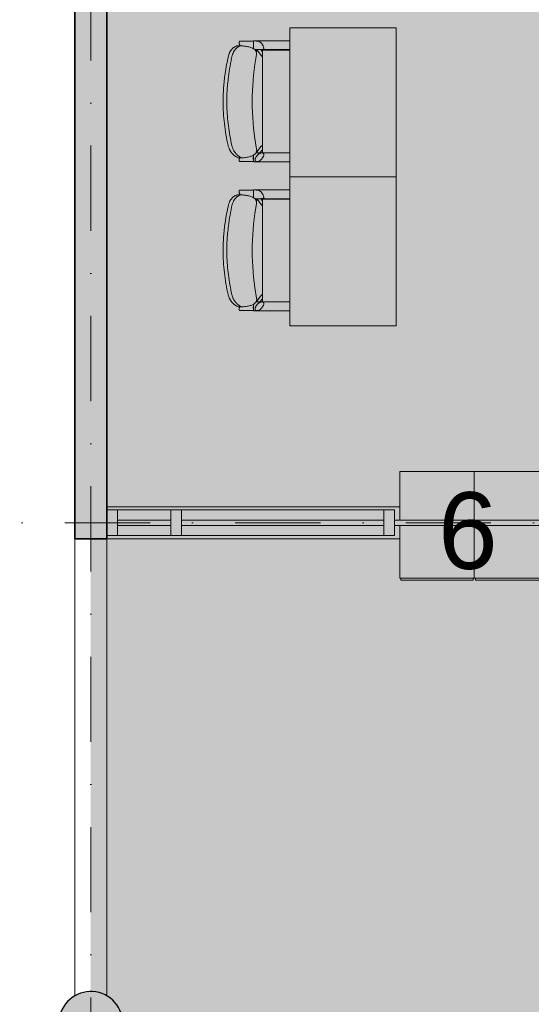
# Model space of a CAD drawing. Header units: millimetres. Extents: x -2530 to 151695, y -8763 to 71774.
# Tile 184 of 256: x 98166 to 100567, y 28738 to 33363. Entities that reach past the tile are written whole.
import ezdxf

# ---------------------------------------------------------------- set-up
doc = ezdxf.new("R2010")
doc.units = ezdxf.units.MM
doc.linetypes.add('RR_Level', pattern=[800, 400, -200, 0, -200])
for name, color, linetype, lineweight in [('A-____-NOTE-TEXT', 131, 'Continuous', 13), ('A-AREA-____-PATT', 32, 'Continuous', 9), ('A-GLAZ-CURT-MCUT', 52, 'Continuous', 13), ('A-GLAZ-CURT-OTLN', 52, 'Continuous', 13), ('A-GLAZ-CWMG-MCUT', 51, 'Continuous', 13), ('A-GLAZ-CWMG-OTLN', 51, 'Continuous', 13), ('A-WALL-____-MCUT', 113, 'Continuous', 35), ('A-WALL-____-OTLN', 113, 'Continuous', 18), ('A-WALL-____-PATT', 111, 'Continuous', 35), ('I-FURN-____-OTLN', 30, 'Continuous', 13), ('I-FURN-PNLS-OTLN', 30, 'Continuous', 13), ('S-COLS-____-MCUT', 52, 'Continuous', 25), ('S-COLS-____-OTLN', 52, 'Continuous', 18), ('S-GRID-____-OTLN', 1, 'Continuous', 9)]:
    doc.layers.add(name, color=color, linetype=linetype, lineweight=lineweight)
doc.styles.add('Arial', font='arial.ttf', dxfattribs={"height": 360})

# ---------------------------------------------------------------- blocks, each defined once
blk = doc.blocks.new('NLRS_28_SC_LIB_kolom rond_generiek_ISR - kolom beton_gen ONTWERP-6047542-plot_V2 Copy 1')
at = {"layer": 'S-COLS-____-OTLN', "lineweight": 25}
blk.add_hatch(color=256, dxfattribs=at).paths.add_polyline_path([(21.3, -148.5), (62.3, -136.4), (98.2, -113.4), (126.2, -81.1), (143.9, -42.3), (150, 0), (143.9, 42.3), (122.4, 85.4), (98.2, 113.4), (62.3, 136.4), (21.3, 148.5), (-21.3, 148.5), (-62.3, 136.4), (-98.2, 113.4), (-126.2, 81.1), (-143.9, 42.3), (-150, 0), (-143.9, -42.3), (-126.2, -81.1), (-98.2, -113.4), (-62.3, -136.4), (-21.3, -148.5), (17.4, -148.5)])
at = {"layer": 'S-COLS-____-MCUT'}
for start, end in [(360, 180), (180, 360)]:
    blk.add_arc((0, 0), 150, start, end, dxfattribs=at)
blk = doc.blocks.new('NLRS_82_FU_UN_schooltafel_GEN - 700 x 500 x 700 _lxbxh_-6133788-plot_V2 Copy 1')
at = {"layer": 'I-FURN-____-OTLN', "color": 9}
for p, q in [((144.7, 0), (-555.3, 0)), ((-555.3, 0), (-555.3, -500)), ((144.7, -500), (144.7, 0)), ((-555.3, -500), (144.7, -500))]:
    blk.add_line(p, q, dxfattribs=at)
blk = doc.blocks.new('NLRS_82_FU_UN_schoolbank_GEN - schoolbank-V51-plot_V2 Copy 1')
at = {"layer": 'I-FURN-____-OTLN', "lineweight": 9}
for p, q in [((3.6, 612.8), (3.9, 612.8)), ((-278.8, 531.8), (-278.8, 525.4)), ((-278.8, 525.4), (-278.8, 469.7)), ((-261, 535.3), (-261, 519.5)), ((264.9, 527.2), (264.9, 543.2)), ((287.5, 531.8), (287.5, 525.4)), ((287.5, 525.4), (287.5, 469.7)), ((-280.2, 469.3), (-280.2, 300)), ((-259.7, 470.4), (-265.1, 473.4)), ((246.9, 464.5), (246.9, 300)), ((288.9, 300), (288.9, 469.3)), ((-238.1, 300), (-238.1, 458.9)), ((-237.1, 428.6), (-237.1, 300.1)), ((238, 429.7), (247, 435.6)), ((245, 300.1), (245, 428.6))]:
    blk.add_line(p, q, dxfattribs=at)
at = {"layer": 'I-FURN-____-OTLN', "lineweight": 9, "flags": 128}
for points in [[(-280.2, 469.3), (-279.9, 469.5), (-278.9, 469.7), (-277.4, 469.9), (-275.3, 470), (-272.7, 470.2), (-269.7, 470.3), (-266.4, 470.3), (-262.8, 470.4), (-259.2, 470.4), (-255.5, 470.4), (-252, 470.3), (-248.7, 470.3)], [(-268, 469.9), (-267.1, 471.4), (-266.3, 472.5), (-265.7, 473.2), (-265.2, 473.4)], [(-220.2, 455.9), (-171, 463.9), (-121.5, 469.9), (-71.9, 473.9), (-22.1, 475.9), (27.7, 475.9), (77.5, 474), (127.2, 470), (176.6, 464.1), (223.4, 456.6)], [(251.8, 470), (254.4, 470.2), (257.4, 470.3), (260.7, 470.3), (264.3, 470.4), (267.9, 470.4), (271.6, 470.4), (275.1, 470.3), (278.4, 470.3), (281.4, 470.2), (284, 470), (286.1, 469.9), (287.7, 469.7), (288.6, 469.5), (288.9, 469.3)], [(-278.8, 457.5), (-278.8, 451), (-278.8, 456.6)], [(-278.8, 450.9), (-278.8, 450.5), (-278.5, 448.5), (-276.9, 444.1), (-273.5, 438.7), (-268, 432.8), (-260.7, 427.3), (-252.7, 423.3), (-249.3, 422.4), (-246.3, 422), (-244.1, 422), (-242.6, 422.3), (-241.7, 422.7), (-240.5, 423.4), (-239.7, 424.2)], [(-239.7, 424.2), (-239, 425.5), (-238.5, 426.9), (-238.4, 428.2)], [(-223.9, 428.6), (-229.2, 433.5), (-238.3, 439.4)], [(-201.1, 428.6), (-208.6, 436.3), (-235.9, 456.4)], [(213.5, 428.6), (217.4, 432.6), (244.6, 452.7)], [(247.2, 428.2), (247.2, 427.5), (247.3, 426.5), (247.8, 425.2), (248.4, 424.2)], [(248.4, 424.2), (249.5, 423.2), (250.8, 422.5), (252.5, 422.1), (254.4, 421.9), (259.1, 422.6), (265.1, 424.9), (272, 429), (278.9, 435), (284.4, 441.9), (286.1, 445.1), (287.1, 447.9), (287.5, 450.1), (287.5, 450.9)], [(287.5, 457.5), (287.5, 451), (287.5, 456.6)]]:
    blk.add_lwpolyline(points, dxfattribs=at)
at = {"layer": 'I-FURN-____-OTLN', "lineweight": 9}
for centre, major_axis, start_param, end_param in [((-420.9, 337.4), (403.1, 174.4), 1.047664, 1.060241), ((429.7, 333.6), (-403.1, 174.4), 5.22304, 5.261216), ((247.8, 434.6), (-175.8, 76.1), 4.75704, 4.807831)]:
    blk.add_ellipse(centre, major_axis=major_axis, ratio=0.093713, start_param=start_param, end_param=end_param, dxfattribs=at)
for points in [[(-203.3, 589.4), (-186.4, 593.2), (-152.4, 600), (-100.7, 607.3), (-48.6, 611.8), (-13.8, 612.8), (3.6, 612.8)], [(-111.4, 587.9), (-126.9, 586), (-157.7, 581.3), (-188.2, 575.3), (-203.3, 571.8)], [(218.9, 569.9), (202.4, 573.8), (169.3, 580.7), (135.8, 585.8), (118.9, 587.9)], [(-278.5, 529.4), (-278.7, 530.3), (-278.9, 532), (-278.6, 534.1), (-277.9, 535.3), (-277.5, 535.8)], [(-277.5, 535.8), (-277.9, 535.3), (-278.6, 534.1), (-278.9, 532), (-278.6, 529.5), (-278, 527.6), (-277.6, 526.7)], [(-277.5, 535.8), (-277.1, 536.3), (-276.1, 537.2), (-274, 537.9), (-272.4, 538.1), (-271.5, 538.1)], [(-262, 535.7), (-263.1, 536.2), (-265.4, 537.1), (-268.6, 537.9), (-271.5, 538.2), (-274, 537.9), (-276.1, 537.2), (-277.1, 536.3), (-277.5, 535.8)], [(-260.6, 529.8), (-260.7, 530.9), (-260.8, 532), (-260.9, 533.1)], [(264.8, 541.6), (264.7, 539.7), (264.5, 537.8), (264.3, 536)], [(280.2, 538.1), (281.1, 538.1), (282.8, 537.9), (284.8, 537.2), (285.8, 536.3), (286.3, 535.8)], [(286.4, 526.7), (286.8, 527.6), (287.3, 529.5), (287.6, 532), (287.3, 534.1), (286.7, 535.3), (286.3, 535.8)], [(286.3, 535.8), (286.7, 535.3), (287.3, 534.1), (287.6, 532), (287.4, 530.3), (287.2, 529.4)], [(-238.4, 434.1), (-238.4, 434.8), (-238.6, 436.5), (-239.5, 439.3), (-241, 442.2), (-243, 445.3), (-245.5, 448.3), (-248.3, 451.3), (-251.5, 454.1), (-254.9, 456.6), (-258.5, 458.8), (-262, 460.6), (-265.4, 461.9), (-268.6, 462.7), (-271.5, 463), (-274, 462.7), (-276.1, 461.9), (-277.1, 461.1), (-277.5, 460.6)], [(247.2, 434.1), (247.2, 433.3), (247.4, 431.9), (248, 430.7), (248.4, 430.2)]]:
    blk.add_open_spline(points, degree=3, dxfattribs=at)
for points, knots in [([(3.9, 612.8), (25.7, 612.8), (69.1, 611.2), (141.1, 603.5), (190.8, 594.1), (218.9, 587.4)], [-1, -1, -1, -1, -0.7, -0.4, 0, 0, 0, 0]), ([(-260.9, 533.1), (-261.2, 535.4), (-260.9, 540.3), (-258.7, 546.8), (-255.9, 552.2), (-253.3, 556.3), (-250.3, 560.3), (-246.8, 564.3), (-243.6, 567.6), (-240.7, 570.2), (-238.5, 572.1), (-236.1, 573.9), (-233.7, 575.7), (-231.1, 577.5), (-228.4, 579.2), (-225.6, 580.8), (-221.7, 582.9), (-214.6, 586.2), (-207.9, 588.2), (-203.3, 589.4)], [-1, -1, -1, -1, -0.875, -0.75, -0.6875, -0.625, -0.5625, -0.5, -0.4375, -0.40625, -0.375, -0.34375, -0.3125, -0.28125, -0.25, -0.21875, -0.1875, -0.125, 0, 0, 0, 0]), ([(-203.3, 571.8), (-207.9, 570.8), (-214.5, 568.7), (-222.7, 565.1), (-227.4, 562.5), (-231, 560.4), (-234.4, 558.1), (-238.5, 555.1), (-242.8, 551.4), (-246.8, 547.6), (-250.3, 543.7), (-253.3, 539.8), (-255.9, 535.9), (-258.6, 530.7), (-260.9, 524.3), (-261.2, 519.6), (-260.9, 517.3)], [-1, -1, -1, -1, -0.875, -0.8125, -0.75, -0.71875, -0.6875, -0.625, -0.5625, -0.5, -0.4375, -0.375, -0.3125, -0.25, -0.125, 0, 0, 0, 0]), ([(118.9, 587.9), (107.5, 589.3), (84.5, 591.8), (50, 594.4), (15.3, 595.6), (-23.2, 595.4), (-65.5, 593), (-96.1, 589.8), (-111.4, 587.9)], [-1, -1, -1, -1, -0.85, -0.7, -0.55, -0.4, -0.2, 0, 0, 0, 0]), ([(218.9, 587.4), (221, 586.9), (225.1, 585.7), (230, 583.8), (233.7, 582.1), (236.3, 580.7), (238.9, 579.2), (241.3, 577.6), (243.6, 576), (245.9, 574.3), (247.9, 572.6), (249.9, 570.8), (251.8, 569.1), (254.1, 566.6), (256.7, 563.5), (259.4, 559.8), (261.5, 556), (263.2, 552.2), (264.7, 547.3), (265, 543.8), (264.8, 541.6)], [-1, -1, -1, -1, -0.928571, -0.857143, -0.821429, -0.785714, -0.75, -0.714286, -0.678571, -0.642857, -0.607143, -0.571429, -0.535714, -0.5, -0.428571, -0.357143, -0.285714, -0.214286, -0.142857, 0, 0, 0, 0]), ([(264.8, 525.6), (265, 527.8), (264.6, 532.3), (262.2, 538.3), (259.3, 543.2), (256.7, 546.8), (254, 549.8), (251.7, 552.2), (249.8, 553.9), (247.9, 555.6), (245.8, 557.3), (243.6, 558.9), (241.2, 560.5), (238.8, 561.9), (235.4, 563.9), (229.1, 567), (223.1, 568.9), (218.9, 569.9)], [-1, -1, -1, -1, -0.857143, -0.714286, -0.642857, -0.571429, -0.5, -0.464286, -0.428571, -0.392857, -0.357143, -0.321429, -0.285714, -0.25, -0.214286, -0.142857, 0, 0, 0, 0]), ([(-260.9, 517.3), (-260, 509.4), (-257.8, 495), (-252.9, 477.8), (-246.3, 465.4), (-236.3, 456.1), (-227.1, 454.7), (-220.8, 455.8)], [-1, -1, -1, -1, -0.8611111, -0.7222222, -0.5833333, -0.4444444, -0.2222222, -0.2222222, -0.2222222, -0.2222222]), ([(222.8, 456.7), (228.8, 455.6), (239.6, 456.5), (252, 468.5), (259.1, 487.4), (262.9, 507.6), (264.3, 519.3), (264.8, 525.6)], [-0.8, -0.8, -0.8, -0.8, -0.6, -0.4, -0.2, -0.1, 0, 0, 0, 0]), ([(286.3, 535.8), (285.8, 536.3), (284.8, 537.2), (282.8, 537.9), (280.3, 538.2), (277.3, 537.9), (274.1, 537.1), (270.7, 535.8), (267.4, 534.1), (265.2, 532.8), (264.2, 532.1)], [0, 0, 0, 0, 0.0555556, 0.1111111, 0.1666667, 0.2222222, 0.2777778, 0.3333333, 0.3888889, 0.4353862, 0.4353862, 0.4353862, 0.4353862]), ([(245, 428.6), (210.8, 428.6), (142.2, 428.6), (27, 428.6), (-76.8, 428.6), (-168.7, 428.6), (-214.3, 428.6), (-237.1, 428.6)], [-1, -1, -1, -1, -0.785714, -0.571429, -0.285714, -0.142857, 0, 0, 0, 0])]:
    blk.add_open_spline(points, degree=3, knots=knots, dxfattribs=at)
blk = doc.blocks.new('NLRS_82_FU_UN_schoolbank_GEN - schoolbank-V52-plot_V2 Copy 1')
at = {"layer": 'I-FURN-____-OTLN', "lineweight": 9}
for p, q in [((3.6, 612.8), (3.9, 612.8)), ((-278.8, 531.8), (-278.8, 525.4)), ((-278.8, 525.4), (-278.8, 469.7)), ((-261, 535.3), (-261, 519.5)), ((264.9, 527.2), (264.9, 543.2)), ((287.5, 531.8), (287.5, 525.4)), ((287.5, 525.4), (287.5, 469.7)), ((-280.2, 469.3), (-280.2, 300)), ((-259.7, 470.4), (-265.1, 473.4)), ((246.9, 464.5), (246.9, 300)), ((288.9, 300), (288.9, 469.3)), ((-238.1, 300), (-238.1, 458.9)), ((-237.1, 428.6), (-237.1, 300.1)), ((238, 429.7), (247, 435.6)), ((245, 300.1), (245, 428.6))]:
    blk.add_line(p, q, dxfattribs=at)
at = {"layer": 'I-FURN-____-OTLN', "lineweight": 9, "flags": 128}
for points in [[(-280.2, 469.3), (-279.9, 469.5), (-278.9, 469.7), (-277.4, 469.9), (-275.3, 470), (-272.7, 470.2), (-269.7, 470.3), (-266.4, 470.3), (-262.8, 470.4), (-259.2, 470.4), (-255.5, 470.4), (-252, 470.3), (-248.7, 470.3)], [(-268, 469.9), (-267.1, 471.4), (-266.3, 472.5), (-265.7, 473.2), (-265.2, 473.4)], [(-220.2, 455.9), (-171, 463.9), (-121.5, 469.9), (-71.9, 473.9), (-22.1, 475.9), (27.7, 475.9), (77.5, 474), (127.2, 470), (176.6, 464.1), (223.4, 456.6)], [(251.8, 470), (254.4, 470.2), (257.4, 470.3), (260.7, 470.3), (264.3, 470.4), (267.9, 470.4), (271.6, 470.4), (275.1, 470.3), (278.4, 470.3), (281.4, 470.2), (284, 470), (286.1, 469.9), (287.7, 469.7), (288.6, 469.5), (288.9, 469.3)], [(-278.8, 457.5), (-278.8, 451), (-278.8, 456.6)], [(-278.8, 450.9), (-278.8, 450.5), (-278.5, 448.5), (-276.9, 444.1), (-273.5, 438.7), (-268, 432.8), (-260.7, 427.3), (-252.7, 423.3), (-249.3, 422.4), (-246.3, 422), (-244.1, 422), (-242.6, 422.3), (-241.7, 422.7), (-240.5, 423.4), (-239.7, 424.2)], [(-239.7, 424.2), (-239, 425.5), (-238.5, 426.9), (-238.4, 428.2)], [(-225.7, 430.3), (-229.2, 433.5), (-238.3, 439.4)], [(-201.1, 428.6), (-208.6, 436.3), (-235.9, 456.4)], [(213.5, 428.6), (217.4, 432.6), (244.6, 452.7)], [(247.2, 428.2), (247.2, 427.5), (247.3, 426.5), (247.8, 425.2), (248.4, 424.2)], [(248.4, 424.2), (249.5, 423.2), (250.8, 422.5), (252.5, 422.1), (254.4, 421.9), (259.1, 422.6), (265.1, 424.9), (272, 429), (278.9, 435), (284.4, 441.9), (286.1, 445.1), (287.1, 447.9), (287.5, 450.1), (287.5, 450.9)], [(287.5, 457.5), (287.5, 451), (287.5, 456.6)]]:
    blk.add_lwpolyline(points, dxfattribs=at)
at = {"layer": 'I-FURN-____-OTLN', "lineweight": 9}
for centre, major_axis, start_param, end_param in [((-420.9, 337.4), (403.1, 174.4), 1.047664, 1.060241), ((429.7, 333.6), (-403.1, 174.4), 5.22304, 5.261216), ((247.8, 434.6), (-175.8, 76.1), 4.75704, 4.807831)]:
    blk.add_ellipse(centre, major_axis=major_axis, ratio=0.093713, start_param=start_param, end_param=end_param, dxfattribs=at)
for points in [[(-203.3, 589.4), (-186.4, 593.2), (-152.4, 600), (-100.7, 607.3), (-48.6, 611.8), (-13.8, 612.8), (3.6, 612.8)], [(-111.4, 587.9), (-126.9, 586), (-157.7, 581.3), (-188.2, 575.3), (-203.3, 571.8)], [(218.9, 569.9), (202.4, 573.8), (169.3, 580.7), (135.8, 585.8), (118.9, 587.9)], [(-278.5, 529.4), (-278.7, 530.3), (-278.9, 532), (-278.6, 534.1), (-277.9, 535.3), (-277.5, 535.8)], [(-277.5, 535.8), (-277.9, 535.3), (-278.6, 534.1), (-278.9, 532), (-278.6, 529.5), (-278, 527.6), (-277.6, 526.7)], [(-277.5, 535.8), (-277.1, 536.3), (-276.1, 537.2), (-274, 537.9), (-272.4, 538.1), (-271.5, 538.1)], [(-262, 535.7), (-263.1, 536.2), (-265.4, 537.1), (-268.6, 537.9), (-271.5, 538.2), (-274, 537.9), (-276.1, 537.2), (-277.1, 536.3), (-277.5, 535.8)], [(-260.6, 529.8), (-260.7, 530.9), (-260.8, 532), (-260.9, 533.1)], [(264.8, 541.6), (264.7, 539.7), (264.5, 537.8), (264.3, 536)], [(280.2, 538.1), (281.1, 538.1), (282.8, 537.9), (284.8, 537.2), (285.8, 536.3), (286.3, 535.8)], [(286.4, 526.7), (286.8, 527.6), (287.3, 529.5), (287.6, 532), (287.3, 534.1), (286.7, 535.3), (286.3, 535.8)], [(286.3, 535.8), (286.7, 535.3), (287.3, 534.1), (287.6, 532), (287.4, 530.3), (287.2, 529.4)], [(-238.4, 434.1), (-238.4, 434.8), (-238.6, 436.5), (-239.5, 439.3), (-241, 442.2), (-243, 445.3), (-245.5, 448.3), (-248.3, 451.3), (-251.5, 454.1), (-254.9, 456.6), (-258.5, 458.8), (-262, 460.6), (-265.4, 461.9), (-268.6, 462.7), (-271.5, 463), (-274, 462.7), (-276.1, 461.9), (-277.1, 461.1), (-277.5, 460.6)], [(247.2, 434.1), (247.2, 433.3), (247.4, 431.9), (248, 430.7), (248.4, 430.2)]]:
    blk.add_open_spline(points, degree=3, dxfattribs=at)
for points, knots in [([(3.9, 612.8), (25.7, 612.8), (69.1, 611.2), (141.1, 603.5), (190.8, 594.1), (218.9, 587.4)], [-1, -1, -1, -1, -0.7, -0.4, 0, 0, 0, 0]), ([(-260.9, 533.1), (-261.2, 535.4), (-260.9, 540.3), (-258.7, 546.8), (-255.9, 552.2), (-253.3, 556.3), (-250.3, 560.3), (-246.8, 564.3), (-243.6, 567.6), (-240.7, 570.2), (-238.5, 572.1), (-236.1, 573.9), (-233.7, 575.7), (-231.1, 577.5), (-228.4, 579.2), (-225.6, 580.8), (-221.7, 582.9), (-214.6, 586.2), (-207.9, 588.2), (-203.3, 589.4)], [-1, -1, -1, -1, -0.875, -0.75, -0.6875, -0.625, -0.5625, -0.5, -0.4375, -0.40625, -0.375, -0.34375, -0.3125, -0.28125, -0.25, -0.21875, -0.1875, -0.125, 0, 0, 0, 0]), ([(-203.3, 571.8), (-207.9, 570.8), (-214.5, 568.7), (-222.7, 565.1), (-227.4, 562.5), (-231, 560.4), (-234.4, 558.1), (-238.5, 555.1), (-242.8, 551.4), (-246.8, 547.6), (-250.3, 543.7), (-253.3, 539.8), (-255.9, 535.9), (-258.6, 530.7), (-260.9, 524.3), (-261.2, 519.6), (-260.9, 517.3)], [-1, -1, -1, -1, -0.875, -0.8125, -0.75, -0.71875, -0.6875, -0.625, -0.5625, -0.5, -0.4375, -0.375, -0.3125, -0.25, -0.125, 0, 0, 0, 0]), ([(118.9, 587.9), (107.5, 589.3), (84.5, 591.8), (50, 594.4), (15.3, 595.6), (-23.2, 595.4), (-65.5, 593), (-96.1, 589.8), (-111.4, 587.9)], [-1, -1, -1, -1, -0.85, -0.7, -0.55, -0.4, -0.2, 0, 0, 0, 0]), ([(218.9, 587.4), (221, 586.9), (225.1, 585.7), (230, 583.8), (233.7, 582.1), (236.3, 580.7), (238.9, 579.2), (241.3, 577.6), (243.6, 576), (245.9, 574.3), (247.9, 572.6), (249.9, 570.8), (251.8, 569.1), (254.1, 566.6), (256.7, 563.5), (259.4, 559.8), (261.5, 556), (263.2, 552.2), (264.7, 547.3), (265, 543.8), (264.8, 541.6)], [-1, -1, -1, -1, -0.928571, -0.857143, -0.821429, -0.785714, -0.75, -0.714286, -0.678571, -0.642857, -0.607143, -0.571429, -0.535714, -0.5, -0.428571, -0.357143, -0.285714, -0.214286, -0.142857, 0, 0, 0, 0]), ([(264.8, 525.6), (265, 527.8), (264.6, 532.3), (262.2, 538.3), (259.3, 543.2), (256.7, 546.8), (254, 549.8), (251.7, 552.2), (249.8, 553.9), (247.9, 555.6), (245.8, 557.3), (243.6, 558.9), (241.2, 560.5), (238.8, 561.9), (235.4, 563.9), (229.1, 567), (223.1, 568.9), (218.9, 569.9)], [-1, -1, -1, -1, -0.857143, -0.714286, -0.642857, -0.571429, -0.5, -0.464286, -0.428571, -0.392857, -0.357143, -0.321429, -0.285714, -0.25, -0.214286, -0.142857, 0, 0, 0, 0]), ([(-260.9, 517.3), (-260, 509.4), (-257.8, 495), (-252.9, 477.8), (-246.3, 465.4), (-236.3, 456.1), (-227.1, 454.7), (-220.8, 455.8)], [-1, -1, -1, -1, -0.8611111, -0.7222222, -0.5833333, -0.4444444, -0.2222222, -0.2222222, -0.2222222, -0.2222222]), ([(222.8, 456.7), (228.8, 455.6), (239.6, 456.5), (252, 468.5), (259.1, 487.4), (262.9, 507.6), (264.3, 519.3), (264.8, 525.6)], [-0.8, -0.8, -0.8, -0.8, -0.6, -0.4, -0.2, -0.1, 0, 0, 0, 0]), ([(286.3, 535.8), (285.8, 536.3), (284.8, 537.2), (282.8, 537.9), (280.3, 538.2), (277.3, 537.9), (274.1, 537.1), (270.7, 535.8), (267.4, 534.1), (265.2, 532.8), (264.2, 532.1)], [0, 0, 0, 0, 0.0555556, 0.1111111, 0.1666667, 0.2222222, 0.2777778, 0.3333333, 0.3888889, 0.4353862, 0.4353862, 0.4353862, 0.4353862]), ([(245, 428.6), (210.8, 428.6), (142.2, 428.6), (27, 428.6), (-76.8, 428.6), (-168.7, 428.6), (-214.3, 428.6), (-237.1, 428.6)], [-1, -1, -1, -1, -0.785714, -0.571429, -0.285714, -0.142857, 0, 0, 0, 0])]:
    blk.add_open_spline(points, degree=3, knots=knots, dxfattribs=at)
blk = doc.blocks.new('NLRS_21_CWP_UN_system_panel_GEN - oz_glas-6173885-plot_V2 Copy 1')
at = {"layer": 'A-GLAZ-CURT-OTLN'}
blk.add_hatch(color=127, dxfattribs=at).paths.add_polyline_path([(-475, -12.5), (475, -12.5), (475, 12.5), (-475, 12.5)])
at = {"layer": 'A-GLAZ-CURT-MCUT'}
for p, q in [((475, 12.5), (-475, 12.5)), ((-475, 12.5), (-475, -12.5)), ((475, -12.5), (475, 12.5)), ((-475, -12.5), (475, -12.5))]:
    blk.add_line(p, q, dxfattribs=at)
blk = doc.blocks.new('NLRS_21_CWP_UN_system_panel_GEN - oz_glas-6174001-plot_V2 Copy 1')
at = {"layer": 'A-GLAZ-CURT-OTLN'}
blk.add_hatch(color=127, dxfattribs=at).paths.add_polyline_path([(-125, 12.5), (-125, -12.5), (125, -12.5), (125, 12.5)])
at = {"layer": 'A-GLAZ-CURT-MCUT'}
for p, q in [((125, 12.5), (-125, 12.5)), ((-125, 12.5), (-125, -12.5)), ((125, -12.5), (125, 12.5)), ((-125, -12.5), (125, -12.5))]:
    blk.add_line(p, q, dxfattribs=at)
blk = doc.blocks.new('NLRS_21_CWM_UN_rechthoek_GEN - 67x114-6173891-plot_V2 Copy 1')
at = {"layer": 'A-GLAZ-CWMG-OTLN'}
blk.add_hatch(color=127, dxfattribs=at).paths.add_polyline_path([(-50, -60), (-50, 60), (0, 60), (0, -60)])
at = {"layer": 'A-GLAZ-CWMG-MCUT'}
for p, q in [((-50, 60), (0, 60)), ((-50, -60), (-50, 60)), ((0, 60), (0, -60)), ((0, -60), (-50, -60))]:
    blk.add_line(p, q, dxfattribs=at)
blk = doc.blocks.new('NLRS_21_CWM_UN_rechthoek_GEN - 67x114-6173901-plot_V2 Copy 1')
at = {"layer": 'A-GLAZ-CWMG-OTLN'}
blk.add_hatch(color=127, dxfattribs=at).paths.add_polyline_path([(-25, -12.5), (-25, 60), (25, 60), (25, -60), (-25, -60)])
at = {"layer": 'A-GLAZ-CWMG-MCUT'}
for p, q in [((-25, 60), (25, 60)), ((-25, -60), (-25, 60)), ((25, 60), (25, -60)), ((25, -60), (-25, -60))]:
    blk.add_line(p, q, dxfattribs=at)
blk = doc.blocks.new('NLRS_21_CWM_UN_rechthoek_GEN - 67x114-V1-plot_V2 Copy 1')
at = {"layer": 'A-GLAZ-CWMG-OTLN'}
for p, q in [((51316.5, 27299.8), (50366.5, 27299.8)), ((51316.5, 27179.8), (50366.5, 27179.8))]:
    blk.add_line(p, q, dxfattribs=at)
blk = doc.blocks.new('NLRS_21_CWM_UN_rechthoek_GEN - 67x114-6103804-plot_V2 Copy 1')
at = {"layer": 'A-GLAZ-CWMG-OTLN'}
for p, q in [((98625, 31060), (98875, 31060)), ((98625, 30940), (98875, 30940))]:
    blk.add_line(p, q, dxfattribs=at)
blk = doc.blocks.new('NLRS_82_FUS_UN_lockers_GEN - 2 hoog-6540071-plot_V2 Copy 1')
at = {"layer": 'I-FURN-PNLS-OTLN', "lineweight": 9}
for p, q in [((0, 0), (1050, 0)), ((0, -227.5), (0, 0)), ((0, 0), (350, 0)), ((350, -227.5), (350, 0)), ((350, 0), (700, 0)), ((350, 0), (350, -227.5)), ((700, -227.5), (700, 0)), ((700, 0), (1050, 0)), ((700, 0), (700, -227.5)), ((1050, 0), (1050, -227.5)), ((0, 0), (1050, 0)), ((0, -500), (0, -252.5)), ((350, -500), (350, -252.5)), ((350, -252.5), (350, -500)), ((700, -500), (700, -252.5)), ((700, -252.5), (700, -500)), ((1050, -252.5), (1050, -500)), ((0, -500), (350, -500)), ((5, -500), (5, -510)), ((345, -500), (345, -510)), ((350, -500), (700, -500)), ((355, -500), (355, -510)), ((695, -500), (695, -510)), ((700, -500), (1050, -500)), ((705, -500), (705, -510)), ((1045, -500), (1045, -510)), ((345, -510), (5, -510)), ((695, -510), (355, -510)), ((1045, -510), (705, -510))]:
    blk.add_line(p, q, dxfattribs=at)

msp = doc.modelspace()

# ---------------------------------------------------------------- hatches: boundary and pattern name
at = {"layer": 'A-AREA-____-PATT', "transparency": 33554509}
h = msp.add_hatch(color=10, dxfattribs=at)
h.paths.add_polyline_path([(104954.4998, 31000), (105925, 31000), (105925, 38200), (105850, 38200), (105850.1161, 38500), (105925, 38500), (105925, 38637.5), (98575, 38637.5), (98575, 38500), (98650, 38500), (98650, 38200), (98575, 38200), (98575, 31060), (98625, 31060), (98625, 31012.5), (98875, 31012.5), (98875, 31060), (98925, 31060), (98925, 31012.5), (99875, 31012.5), (99875, 31060), (99925, 31060), (99925, 31012.5), (100875, 31012.5), (100875, 31060), (100925, 31060), (100925, 31012.5), (101875, 31012.5), (101875, 31060), (101925, 31060), (101925, 31012.5), (102875, 31012.5), (102875, 31060), (102925, 31060), (102925, 31012.5), (103875, 31012.5), (103875, 31060), (103925, 31060), (103925, 31012.5), (104841, 31012.5), (104841, 31060), (104891, 31060), (104891, 31000), (104943, 31000)])
h.paths.add_polyline_path([(103643.3331, 32211.199), (103641.6958, 32240.2757), (103641.6958, 32240.2875)])
h.paths.add_polyline_path([(103646.8399, 32911.199), (103641.6958, 32940.2875), (103641.6958, 32940.2757)])
h.paths.add_polyline_path([(100646.8399, 32911.2227), (100641.6958, 32940.3131), (100641.6958, 32940.2994)])
h.paths.add_polyline_path([(102143.3347, 34411.2464), (102141.6974, 34440.3231), (102141.6974, 34440.3368)])
h.paths.add_polyline_path([(103646.8414, 34411.2464), (103641.6974, 34440.3349), (103641.6974, 34440.3231)])
h.paths.add_polyline_path([(100643.3347, 34411.2701), (100641.6974, 34440.3468), (100641.6974, 34440.3586)])
h.paths.add_polyline_path([(105974.2125, 34540.3167), (106000, 34540.3167), (106000, 36508.8167), (105974.2125, 36508.8167), (105974.2125, 34664.9704)])
h.paths.add_polyline_path([(100646.8414, 35111.2701), (100641.6974, 35140.3586), (100641.6974, 35140.3468)])
h.paths.add_polyline_path([(102143.3347, 35811.2464), (102141.6974, 35840.3231), (102141.6974, 35840.3349)])
h.paths.add_polyline_path([(103643.3347, 38011.2464), (103641.6974, 38040.3231), (103641.6974, 38040.3349)])
h = msp.add_hatch(color=10, dxfattribs=at)
h.paths.add_polyline_path([(106266.9148, 17364.4423), (106488.3079, 17422.1053), (106491.7754, 17409.1644), (106540.0717, 17422.1053), (106552.3656, 17376.2238), (107469.9952, 17622.1019), (107457.7013, 17667.9834), (107505.9976, 17680.9244), (107518.2915, 17635.0429), (108322.4355, 17850.5126), (108310.1416, 17896.3941), (108358.4379, 17909.3351), (108373.9671, 17851.3795), (109372.7344, 18118.9984), (109357.2052, 18176.954), (109405.5015, 18189.8949), (109421.0307, 18131.9394), (109453.3784, 18140.6069), (109450.1431, 18152.681), (109997.3509, 18299.3049), (109985.057, 18345.1863), (110033.3533, 18358.1273), (110029.471, 18372.6162), (110174.7747, 18409.8911), (110178.2422, 18396.9502), (110226.5385, 18409.8911), (110238.8324, 18364.0096), (111156.4619, 18609.8877), (111144.168, 18655.7692), (111192.4643, 18668.7102), (111204.7582, 18622.8287), (112122.3878, 18868.7068), (112110.0938, 18914.5882), (112158.3901, 18927.5292), (112170.684, 18881.6477), (113088.3136, 19127.5258), (113076.0197, 19173.4073), (113124.316, 19186.3482), (113136.6099, 19140.4668), (114054.2394, 19386.3449), (114041.9455, 19432.2263), (114090.2418, 19445.1673), (114102.5357, 19399.2858), (115020.1652, 19645.1639), (115007.8713, 19691.0454), (115056.1676, 19703.9863), (115068.4615, 19658.1049), (115986.0911, 19903.983), (115973.7972, 19949.8644), (116022.0934, 19962.8054), (116034.3873, 19916.9239), (116952.0169, 20162.802), (116939.723, 20208.6835), (116988.0193, 20221.6244), (117000.3132, 20175.7429), (117691.9161, 20361.0574), (117679.6222, 20406.9389), (117727.9185, 20419.8798), (117743.4476, 20361.9243), (118742.2149, 20629.5432), (118722.8035, 20701.9876), (118868.1071, 20739.2625), (118871.5746, 20726.3216), (118919.8709, 20739.2625), (118932.1648, 20693.381), (119849.7944, 20939.2591), (119837.5005, 20985.1406), (119885.7967, 20998.0816), (119898.0907, 20952.2001), (120815.7202, 21198.0782), (120803.4263, 21243.9597), (120851.7226, 21256.9006), (120864.0165, 21211.0191), (121781.646, 21456.8972), (121769.3521, 21502.7787), (121817.6484, 21515.7197), (121829.9423, 21469.8382), (122747.5718, 21715.7163), (122735.2779, 21761.5977), (122783.5742, 21774.5387), (122795.8681, 21728.6572), (123713.4977, 21974.5353), (123701.2038, 22020.4168), (123749.5001, 22033.3577), (123761.794, 21987.4763), (124679.4235, 22233.3544), (124667.1296, 22279.2358), (124715.4259, 22292.1768), (124727.7198, 22246.2953), (124936.3598, 22302.2002), (124924.0659, 22348.0817), (124972.3621, 22361.0227), (124987.8913, 22303.0671), (125986.6586, 22570.686), (125967.2472, 22643.1304), (126112.5508, 22680.4054), (126116.0183, 22667.4644), (126164.3146, 22680.4054), (126176.6085, 22634.5239), (127094.2381, 22880.402), (127081.9442, 22926.2834), (127130.2404, 22939.2244), (127142.5343, 22893.3429), (128060.1639, 23139.221), (128047.87, 23185.1025), (128096.1663, 23198.0434), (128108.4602, 23152.162), (129026.0897, 23398.0401), (129013.7958, 23443.9215), (129062.0921, 23456.8625), (129074.386, 23410.981), (129992.0155, 23656.8591), (129979.7216, 23702.7406), (130028.0179, 23715.6815), (130040.3118, 23669.8001), (130957.9414, 23915.6782), (130945.6475, 23961.5596), (130993.9438, 23974.5006), (131006.2377, 23928.6191), (131923.8672, 24174.4972), (131911.5733, 24220.3787), (131959.8696, 24233.3196), (131972.1635, 24187.4381), (132084.2109, 24217.4612), (132071.917, 24263.3426), (132120.2133, 24276.2836), (132135.7424, 24218.328), (133134.5097, 24485.9469), (133118.9806, 24543.9025), (133167.2769, 24556.8434), (133182.806, 24498.8879), (133231.1023, 24511.8288), (133211.6909, 24584.2733), (135925, 25311.3023), (135925, 25328.7527), (135940, 25328.7527), (135940, 25428.7527), (136000, 25428.7527), (136000, 26462.7527), (135940, 26462.7527), (135940, 26512.7527), (135987.5, 26512.7527), (135987.5, 27328.7527), (135940, 27328.7527), (135940, 27378.7527), (135987.5, 27378.7527), (135987.5, 27942.6064), (135940, 27942.6064), (135940, 27992.6064), (135925, 27992.6064), (135925, 28550), (135850, 28550), (135850, 28850), (135925, 28850), (135925, 29325), (135940, 29325), (135940, 29375), (136000, 29375), (136000, 30425), (135940, 30425), (135940, 30475), (135987.5, 30475), (135987.5, 30875), (135940, 30875), (135940, 30925), (135925, 30925), (135925, 30940), (135875, 30940), (135875, 30987.5), (134975, 30987.5), (134975, 30940), (134925, 30940), (134925, 30987.5), (133975, 30987.5), (133975, 30940), (133925, 30940), (133925, 30987.5), (132975, 30987.5), (132975, 30940), (132925, 30940), (132925, 30987.5), (131975, 30987.5), (131975, 30940), (131925, 30940), (131925, 30987.5), (130975, 30987.5), (130975, 30940), (130925, 30940), (130925, 30987.5), (129975, 30987.5), (129975, 30940), (129925, 30940), (129925, 30987.5), (129659, 30987.5), (129659, 30940), (129609, 30940), (129609, 31000), (128615, 31000), (128615, 30940), (128565, 30940), (128565, 30925), (128425, 30925), (128425, 31000), (127391, 31000), (127391, 30940), (127341, 30940), (127341, 30987.5), (126425, 30987.5), (126425, 30940), (126375, 30940), (126375, 30987.5), (125425, 30987.5), (125425, 30940), (125375, 30940), (125375, 30987.5), (124425, 30987.5), (124425, 30940), (124375, 30940), (124375, 30987.5), (123425, 30987.5), (123425, 30940), (123375, 30940), (123375, 30987.5), (122425, 30987.5), (122425, 30940), (122375, 30940), (122375, 30987.5), (121425, 30987.5), (121425, 30940), (121375, 30940), (121375, 30987.5), (121125, 30987.5), (121125, 30940), (121075, 30939.1509), (121075, 30925), (120925, 30925), (120925, 31000), (119891, 31000), (119891, 30940), (119841, 30940), (119841, 30987.5), (118925, 30987.5), (118925, 30940), (118875, 30940), (118875, 30987.5), (117925, 30987.5), (117925, 30940), (117875, 30940), (117875, 30987.5), (116925, 30987.5), (116925, 30940), (116875, 30940), (116875, 30987.5), (115925, 30987.5), (115925, 30940), (115875, 30940), (115875, 30987.5), (114925, 30987.5), (114925, 30940), (114875, 30940), (114875, 30987.5), (113925, 30987.5), (113925, 30940), (113875, 30940), (113875, 30987.5), (113625, 30987.5), (113625, 30940), (113575, 30940), (113575, 30925), (113425, 30925), (113425, 31000), (112391, 31000), (112391, 30940), (112341, 30940), (112341, 30987.5), (111425, 30987.5), (111425, 30940), (111375, 30940), (111375, 30987.5), (110425, 30987.5), (110425, 30940), (110375, 30940), (110375, 30987.5), (109425, 30987.5), (109425, 30940), (109375, 30940), (109375, 30987.5), (108425, 30987.5), (108425, 30940), (108375, 30940), (108375, 30987.5), (107425, 30987.5), (107425, 30940), (107375, 30940), (107375, 30987.5), (106425, 30987.5), (106425, 30940), (106375, 30940), (106375, 30987.5), (106125, 30987.5), (106125, 30940), (106075, 30940), (106075, 30925), (105925, 30925), (105925, 31000), (104891, 31000), (104891, 30940), (104841, 30940), (104841, 30987.5), (103925, 30987.5), (103925, 30940), (103875, 30940), (103875, 30987.5), (102925, 30987.5), (102925, 30940), (102875, 30940), (102875, 30987.5), (101925, 30987.5), (101925, 30940), (101875, 30940), (101875, 30987.5), (100925, 30987.5), (100925, 30940), (100875, 30940), (100875, 30987.5), (99925, 30987.5), (99925, 30940), (99875, 30940), (99875, 30987.5), (98925, 30987.5), (98925, 30940), (98875, 30940), (98875, 30987.5), (98625, 30987.5), (98625, 30940), (98575, 30940), (98575, 30925), (98500, 30925), (98500, 28796.3818), (98524.8745, 28794.9122), (98559.0475, 28785.7556), (98595.5035, 28763.5345), (98624.2224, 28731.9427), (98642.8775, 28693.5395), (98649.9575, 28651.4362), (98644.8889, 28609.0437), (98624.2224, 28565.1216), (98600.8991, 28536.8738), (98559.0475, 28510.8673), (98517.8079, 28499.7752), (98500, 28498.9273), (98500, 26643.4112), (98289.3819, 26851.8505), (96416.9154, 24978.8298), (98500, 22895.7453), (98500.0795, 22628.921), (98575, 22628.921), (98575, 22089.5271), (98578.1697, 22088.6778), (98614.6257, 22066.4567), (98646.262, 22028.8589), (98661.9996, 21996.4617), (98669.0797, 21954.3584), (98661.9996, 21907.2689), (98647.2043, 21872.7186), (98620.0212, 21839.796), (98584.6638, 21815.8655), (98575, 21812.7763), (98575, 19360.7799), (98913.7456, 19270.0133), (98926.0395, 19315.8947), (98974.3358, 19302.9538), (98962.0419, 19257.0723), (99879.6714, 19011.1942), (99891.9653, 19057.0757), (99940.2616, 19044.1347), (99927.9677, 18998.2533), (100845.5972, 18752.3752), (100842.362, 18740.3011), (100890.6583, 18727.3601), (100910.0697, 18799.8046), (101054.9586, 18760.9817), (101051.0754, 18746.4894), (101099.0642, 18732.401), (101087.0778, 18687.6669), (101956.411, 18454.7298), (101968.7049, 18500.6113), (102017.0012, 18487.6703), (102004.7073, 18441.7888), (102922.3369, 18195.9108), (102934.6308, 18241.7922), (102982.9271, 18228.8513), (102970.6332, 18182.9698), (103888.2627, 17937.0917), (103900.5566, 17982.9732), (103948.8529, 17970.0322), (103936.559, 17924.1508), (104854.1885, 17678.2727), (104866.4824, 17724.1541), (104914.7787, 17711.2132), (104902.4848, 17665.3317), (105820.1143, 17419.4536), (105832.4082, 17465.3351), (105880.7045, 17452.3941), (105868.4106, 17406.5127), (106018.1291, 17366.3957), (106030.423, 17412.2772), (106078.7193, 17399.3362), (106082.6025, 17413.8286), (106264.6179, 17365.0577)])
h.paths.add_polyline_path([(106144.5421, 19557.4964), (106105.7193, 19702.3853), (106178.1637, 19721.7967), (105163.7444, 23507.6611), (105091.3, 23488.2496), (105053.4321, 23629.5744), (105125.8766, 23648.9858), (105078.5044, 23825.7811), (105000.8766, 23825.7811), (105000.8766, 24115.4922), (104597.455, 25621.0821), (104525.0105, 25601.6707), (104451.5629, 25875.7811), (104529.2086, 25875.7811), (103835.5984, 28464.3694), (103763.154, 28444.9579), (103674.7195, 28775), (103984.8752, 28775), (103984.8752, 28700), (105524.8752, 28700), (105524.8752, 28775), (106080.5016, 28775), (106080.5016, 28700), (107784.5016, 28700), (107784.5016, 28775), (108282.5016, 28775), (108282.5016, 28850), (108582.5016, 28850), (108582.5016, 28775), (108650, 28775), (108650, 28700), (109684, 28700), (109684, 28775), (111375.0016, 28775), (111375.0016, 28700), (112409.0016, 28700), (112409.0016, 28775), (113350, 28775), (113350, 28850), (114580, 28850), (114580, 28840), (114575, 28840), (114575, 28559.5), (114650, 28559.5), (114650, 28607), (114700, 28607), (114700, 28559.5), (115650, 28559.5), (115650, 28607), (115700, 28607), (115700, 28559.5), (116650, 28559.5), (116650, 28607), (116700, 28607), (116700, 28559.5), (117625, 28559.5), (117625, 28840), (117620, 28840), (117620, 28850), (119580, 28850), (119580, 28840), (119575, 28840), (119575, 28559.5), (119650, 28559.5), (119650, 28607), (119700, 28607), (119700, 28559.5), (120650, 28559.5), (120650, 28607), (120700, 28607), (120700, 28559.5), (121650, 28559.5), (121650, 28607), (121700, 28607), (121700, 28559.5), (122625, 28559.5), (122625, 28840), (122620, 28840), (122620, 28850), (123650, 28850), (123650, 28607), (123700, 28607), (123700, 28547), (124650, 28547), (124650, 28607), (124700, 28607), (124700, 28547), (125650, 28547), (125648.6159, 28850), (128650, 28850), (128650, 28775), (132325, 28775), (132325, 26572.529), (128683.7939, 25596.8707), (128703.2053, 25524.4263), (125733.2343, 24728.6249), (125658.0474, 25009.2264), (125642.1629, 25004.9702), (125654.4568, 24959.0887), (125606.1606, 24946.1478), (125590.6314, 25004.1033), (124673.0019, 24758.2252), (124688.531, 24700.2697), (124640.2347, 24687.3287), (124624.7056, 24745.2843), (123707.076, 24499.4062), (123722.6052, 24441.4506), (123643.2652, 24420.1915), (123706.1583, 24185.4716), (113446.6291, 21436.439), (113427.2177, 21508.8834), (113325.2347, 21481.5572), (113305.8233, 21554.0016), (110408.0458, 20777.5445), (110427.4573, 20705.1001), (110234.2721, 20653.3363), (110214.8607, 20725.7807), (109216.0934, 20458.1618), (109235.5048, 20385.7174), (108414.4678, 20165.7212), (108395.0564, 20238.1656), (107396.2891, 19970.5467), (107415.7005, 19898.1023), (106190.7207, 19569.8699)])
h.paths.add_polyline_path([(103260.522, 20526.8367), (103219.2823, 20537.8869), (103182.8263, 20560.108), (103151.19, 20597.7058), (103135.4524, 20630.103), (103129.226, 20679.3456), (103133.441, 20714.5988), (103154.1075, 20758.5209), (103177.4308, 20786.7686), (103212.7882, 20810.6992), (103253.4554, 20823.6991), (103299.9296, 20823.6991), (103337.3774, 20813.665), (103373.8334, 20791.4439), (103405.4698, 20753.8461), (103421.2074, 20721.4489), (103428.2874, 20679.3456), (103423.2187, 20636.9531), (103401.4531, 20591.6998), (103379.2289, 20564.7832), (103343.8715, 20540.8527), (103303.2044, 20527.8528)])
h.paths.add_polyline_path([(113625, 21794.8162), (113634.4184, 21797.3399), (113633.6419, 21800.2376), (113625, 21797.922)])
h.paths.add_polyline_path([(113625, 28547), (113650, 28547), (113650, 28550), (113625, 28548.4043)])
h.paths.add_polyline_path([(119930, 28840), (119920, 28840), (119920, 28850), (119930, 28850)])
h.paths.add_polyline_path([(120280, 28840), (120270, 28840), (120270, 28850), (120280, 28850)])
h.paths.add_polyline_path([(121920, 28840), (121920, 28850), (121930, 28850), (121930, 28840), (121925, 28840)])
h.paths.add_polyline_path([(122270, 28840), (122270, 28850), (122280, 28850), (122280, 28840), (122275, 28840)])
h.paths.add_polyline_path([(121275, 28840), (121270, 28840), (121270, 28850), (121280, 28850), (121280, 28840)])
h.paths.add_polyline_path([(120920, 28840), (120920, 28850), (120930, 28850), (120930, 28840), (120925, 28840)])
h.paths.add_polyline_path([(115925, 28840), (115920, 28840), (115920, 28850), (115930, 28850), (115930, 28840)])
h.paths.add_polyline_path([(116270, 28840), (116270, 28850), (116280, 28850), (116280, 28840), (116275, 28840)])
h.paths.add_polyline_path([(116920, 28840), (116920, 28850), (116930, 28850), (116930, 28840), (116925, 28840)])
h.paths.add_polyline_path([(117275, 28840), (117270, 28840), (117270, 28850), (117280, 28850), (117280, 28840)])
h.paths.add_polyline_path([(114920, 28840), (114920, 28850), (114930, 28850), (114930, 28840), (114925, 28840)])
h.paths.add_polyline_path([(115280, 28840), (115270, 28840), (115270, 28850), (115280, 28850)])
at = {"layer": 'A-WALL-____-PATT', "lineweight": 18}
msp.add_hatch(color=47, dxfattribs=at).paths.add_polyline_path([(98500, 31075), (98575, 31075), (98575, 38736), (98425, 38736), (98425, 31075)])
h = msp.add_hatch(color=47, dxfattribs=at)
h.paths.add_polyline_path([(128565, 30925), (128565, 31075), (128425, 31075), (128425, 30925)])
h.paths.add_polyline_path([(113575, 30925), (113575, 31075), (113425, 31075), (113425, 30925)])
h.paths.add_polyline_path([(120925, 30925), (121075, 30925), (121075, 31075), (120925, 31075), (120925, 31025)])
h.paths.add_polyline_path([(105925, 30925), (106075, 30925), (106075, 31075), (105925, 31075), (105925, 30940)])
h.paths.add_polyline_path([(98575, 30925), (98575, 31075), (98425, 31075), (98425, 30925), (98500, 30925)])

# ---------------------------------------------------------------- linework, layer by layer
at = {"layer": 'A-WALL-____-MCUT'}
for p, q in [((98425, 38736), (98425, 30925)), ((98575, 30925), (98575, 38736)), ((98425, 30925), (98575, 30925))]:
    msp.add_line(p, q, dxfattribs=at)
at = {"layer": 'A-WALL-____-OTLN'}
for p, q in [((98575, 31075), (99950, 31075)), ((98425, 28776.3882), (98425, 30925)), ((99950, 30925), (98575, 30925)), ((98575, 30925), (98575, 28776.032))]:
    msp.add_line(p, q, dxfattribs=at)
at = {"layer": 'S-GRID-____-OTLN', "linetype": 'RR_Level'}
for p, q in [((98500, 48773.1142), (98500, -857.0614)), ((-34.3191, 31000), (143998.0499, 31000))]:
    msp.add_line(p, q, dxfattribs=at)

# ---------------------------------------------------------------- block references
at = {"layer": 'A-GLAZ-CURT-OTLN', "rotation": 180}
for name, p in [('NLRS_21_CWP_UN_system_panel_GEN - oz_glas-6174001-plot_V2 Copy 1', (98750, 31000)), ('NLRS_21_CWP_UN_system_panel_GEN - oz_glas-6173885-plot_V2 Copy 1', (99400, 31000)), ('NLRS_21_CWP_UN_system_panel_GEN - oz_glas-6173885-plot_V2 Copy 1', (100400, 31000))]:
    msp.add_blockref(name, p, dxfattribs=at)
at = {"layer": 'A-GLAZ-CWMG-OTLN', "extrusion": (0, 0, -1)}
for name, p in [('NLRS_21_CWM_UN_rechthoek_GEN - 67x114-6173891-plot_V2 Copy 1', (-98575, 31000)), ('NLRS_21_CWM_UN_rechthoek_GEN - 67x114-6173901-plot_V2 Copy 1', (-98900, 31000)), ('NLRS_21_CWM_UN_rechthoek_GEN - 67x114-6173901-plot_V2 Copy 1', (-99900, 31000))]:
    msp.add_blockref(name, p, dxfattribs=at)
at = {"layer": 'A-GLAZ-CWMG-OTLN'}
msp.add_blockref('NLRS_21_CWM_UN_rechthoek_GEN - 67x114-6103804-plot_V2 Copy 1', (0, 0), dxfattribs=at)
at = {"layer": 'A-GLAZ-CWMG-OTLN', "rotation": 180}
msp.add_blockref('NLRS_21_CWM_UN_rechthoek_GEN - 67x114-V1-plot_V2 Copy 1', (150241.4834, 58239.7966), dxfattribs=at)
at = {"layer": 'I-FURN-____-OTLN', "color": 9, "rotation": 89.99999999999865}
for p in [(99433.9112, 33180.276), (99433.9112, 32480.276)]:
    msp.add_blockref('NLRS_82_FU_UN_schooltafel_GEN - 700 x 500 x 700 _lxbxh_-6133788-plot_V2 Copy 1', p, dxfattribs=at)
at = {"layer": 'I-FURN-____-OTLN', "color": 253, "rotation": 89.99999999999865}
for name, p in [('NLRS_82_FU_UN_schoolbank_GEN - schoolbank-V51-plot_V2 Copy 1', (99733.9112, 32974.9763)), ('NLRS_82_FU_UN_schoolbank_GEN - schoolbank-V52-plot_V2 Copy 1', (99733.9112, 32274.9763))]:
    msp.add_blockref(name, p, dxfattribs=at)
at = {"layer": 'I-FURN-PNLS-OTLN'}
msp.add_blockref('NLRS_82_FUS_UN_lockers_GEN - 2 hoog-6540071-plot_V2 Copy 1', (99950, 31240), dxfattribs=at)
at = {"layer": 'S-COLS-____-OTLN', "lineweight": 25, "rotation": 345.0000000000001}
msp.add_blockref('NLRS_28_SC_LIB_kolom rond_generiek_ISR - kolom beton_gen ONTWERP-6047542-plot_V2 Copy 1', (98500, 28647.8665), dxfattribs=at)

# ---------------------------------------------------------------- texts
at = {"layer": 'A-____-NOTE-TEXT', "lineweight": 9, "insert": (100129.9594, 31143.1666), "char_height": 360, "width": 336.70875, "attachment_point": 1, "style": 'Arial'}
msp.add_mtext('6', dxfattribs=at)

doc.saveas('drawing.dxf')
